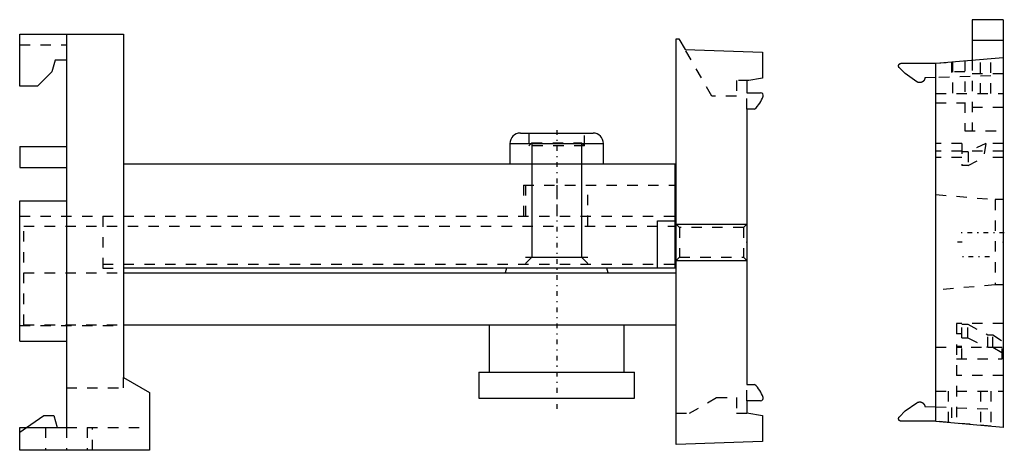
# Model space of a CAD drawing. Extents: x -51.7 to 43.1, y -30.5 to 10.9.
import ezdxf

# ---------------------------------------------------------------- set-up
doc = ezdxf.new("R2010")
doc.units = 0
doc.linetypes.add('CENTER', pattern=[1.5, 0.45, -0.5, 0.05, -0.5])
doc.linetypes.add('DASHED', pattern=[2, 1, -1])
for name, color, linetype in [('AM_0', 7, 'CONTINUOUS'), ('AM_10', 7, 'CONTINUOUS'), ('AM_3', 7, 'DASHED'), ('AM_7', 7, 'CENTER'), ('CONNECTIONPOINTS', 1, 'CONTINUOUS')]:
    doc.layers.add(name, color=color, linetype=linetype)

msp = doc.modelspace()

# ---------------------------------------------------------------- linework, layer by layer
at = {"layer": 'AM_0', "color": 7, "linetype": 'CONTINUOUS'}
for p, q in [((43, 10.9), (40, 10.9)), ((40, 10.9), (40, 7.014)), ((43, 10.9), (43, -28.3)), ((-51.7, 9.5), (-41.7, 9.5)), ((-51.7, 4.5), (-51.7, 9.5)), ((-47.2, 9.5), (-47.2, -28.3)), ((-41.7, 9.5), (-41.7, -23.5)), ((11.5, 9.065), (11.762, 9.065)), ((11.5, -29.935), (11.5, 9.065)), ((11.762, 9.065), (12.357, 8.035)), ((43, 8.9), (40, 8.9)), ((12.357, 8.035), (19.8, 7.775)), ((19.8, 7.775), (19.8, 5.293)), ((-48.3, 7), (-48.595, 5.9)), ((-47.2, 7), (-48.3, 7)), ((33.165, 6.708), (36.5, 6.708)), ((36.5, 6.708), (43, 7.277)), ((36.5, -27.731), (36.5, 6.708)), ((-48.595, 5.9), (-49.995, 4.5)), ((33.55, 5.72), (32.989, 6.281)), ((34.663, 4.94), (33.55, 5.72)), ((19.8, 5.293), (18.3, 5.029)), ((18.3, 5.029), (18.3, 3.865)), ((36.5, 5.335), (35.447, 5.298)), ((-49.995, 4.5), (-51.7, 4.5)), ((18.3, 3.865), (19.632, 3.865)), ((19.056, 2.315), (18.3, 2.315)), ((18.3, 2.315), (18.3, -24.185)), ((-3.5, 0), (3.5, 0)), ((-51.7, -1.3), (-47.2, -1.3)), ((-51.7, -1.3), (-51.7, -3.3)), ((-4.5, -1), (-4.5, -3)), ((-4.5, -1), (4.5, -1)), ((4.5, -3), (4.5, -1)), ((-51.7, -3.3), (-47.2, -3.3)), ((11.4, -3), (-41.7, -3)), ((11.4, -13), (11.4, -3)), ((-51.7, -20), (-51.7, -6.5)), ((-51.7, -6.5), (-47.2, -6.5)), ((9.7, -13), (9.7, -8.45)), ((9.7, -8.45), (11.4, -8.45)), ((11.4, -8.935), (11.5, -8.935)), ((11.4, -13), (-41.7, -13)), ((-4.822, -13), (-4.961, -13.435)), ((4.961, -13.435), (4.822, -13)), ((-41.7, -13.435), (11.5, -13.435)), ((-41.7, -18.435), (11.5, -18.435)), ((-6.5, -18.435), (-6.5, -23)), ((6.5, -23), (6.5, -18.435)), ((-51.7, -20), (-47.2, -20)), ((-41.7, -23.5), (-39.2, -24.943)), ((-7.5, -23), (-7.5, -25.5)), ((-7.5, -23), (7.5, -23)), ((7.5, -25.5), (7.5, -23)), ((18.3, -24.185), (19.056, -24.185)), ((-39.2, -24.943), (-39.2, -30.5)), ((-7.5, -25.5), (7.5, -25.5)), ((19.632, -25.735), (18.3, -25.735)), ((18.3, -25.735), (18.3, -26.9)), ((33.55, -26.72), (34.663, -25.94)), ((35.447, -26.298), (36.5, -26.335)), ((-51.042, -28.3), (-49.386, -27.14)), ((-49.386, -27.14), (-48.411, -27.14)), ((-48.411, -27.14), (-48.1, -28.3)), ((18.3, -26.9), (19.8, -27.164)), ((19.8, -27.164), (19.8, -29.646)), ((32.989, -27.281), (33.55, -26.72)), ((-51.7, -30.5), (-51.7, -28.3)), ((-51.7, -28.3), (-47.2, -28.3)), ((36.5, -27.708), (33.165, -27.708)), ((43, -28.3), (36.5, -27.731)), ((19.8, -29.646), (11.5, -29.935)), ((-39.2, -30.5), (-51.7, -30.5))]:
    msp.add_line(p, q, dxfattribs=at)
for points in [[(32.989, 6.281), (32.987, 6.283), (32.983, 6.287), (32.979, 6.291), (32.977, 6.293), (32.976, 6.295), (32.972, 6.3), (32.969, 6.304), (32.965, 6.308), (32.962, 6.312), (32.959, 6.317), (32.957, 6.319), (32.956, 6.321), (32.953, 6.326), (32.95, 6.331), (32.947, 6.335), (32.945, 6.34), (32.942, 6.345), (32.941, 6.348), (32.94, 6.35), (32.938, 6.355), (32.935, 6.36), (32.934, 6.362), (32.933, 6.365), (32.931, 6.37), (32.93, 6.375), (32.929, 6.378), (32.928, 6.38), (32.926, 6.386), (32.925, 6.391), (32.923, 6.396), (32.922, 6.401), (32.921, 6.407), (32.92, 6.409), (32.92, 6.412), (32.919, 6.417), (32.918, 6.423), (32.917, 6.428), (32.917, 6.434), (32.916, 6.439), (32.916, 6.442), (32.916, 6.444), (32.915, 6.45), (32.915, 6.455), (32.915, 6.461), (32.915, 6.466), (32.916, 6.472), (32.916, 6.474), (32.916, 6.477), (32.917, 6.483), (32.917, 6.488), (32.918, 6.493), (32.919, 6.499), (32.92, 6.504), (32.92, 6.507), (32.921, 6.51), (32.922, 6.515), (32.923, 6.52), (32.925, 6.525), (32.926, 6.531), (32.928, 6.536), (32.929, 6.538), (32.93, 6.541), (32.931, 6.546), (32.933, 6.551), (32.934, 6.554), (32.935, 6.556), (32.938, 6.561), (32.94, 6.566), (32.941, 6.569), (32.942, 6.571), (32.945, 6.576), (32.947, 6.581), (32.95, 6.585), (32.953, 6.59), (32.956, 6.595), (32.957, 6.597), (32.959, 6.599), (32.962, 6.604), (32.965, 6.608), (32.969, 6.612), (32.972, 6.617), (32.976, 6.621), (32.977, 6.623), (32.979, 6.625), (32.983, 6.629), (32.987, 6.633), (32.991, 6.637), (32.994, 6.641), (32.998, 6.644), (33.001, 6.646), (33.003, 6.648), (33.007, 6.651), (33.011, 6.655), (33.015, 6.658), (33.02, 6.661), (33.024, 6.664), (33.026, 6.666), (33.029, 6.667), (33.033, 6.67), (33.038, 6.673), (33.043, 6.676), (33.048, 6.679), (33.052, 6.681), (33.055, 6.682), (33.057, 6.684), (33.062, 6.686), (33.067, 6.688), (33.07, 6.689), (33.072, 6.69), (33.077, 6.692), (33.082, 6.694), (33.085, 6.695), (33.088, 6.696), (33.093, 6.697), (33.098, 6.699), (33.103, 6.7), (33.109, 6.702), (33.114, 6.703), (33.117, 6.703), (33.119, 6.704), (33.125, 6.705), (33.13, 6.706), (33.135, 6.706), (33.141, 6.707), (33.146, 6.707), (33.149, 6.708), (33.152, 6.708), (33.157, 6.708), (33.163, 6.708), (33.165, 6.708)], [(35.447, 5.298), (35.447, 5.293), (35.446, 5.284), (35.444, 5.274), (35.443, 5.27), (35.443, 5.265), (35.441, 5.255), (35.439, 5.246), (35.437, 5.237), (35.435, 5.227), (35.432, 5.218), (35.431, 5.213), (35.43, 5.209), (35.427, 5.199), (35.424, 5.19), (35.421, 5.181), (35.417, 5.172), (35.414, 5.163), (35.412, 5.159), (35.41, 5.154), (35.406, 5.146), (35.402, 5.137), (35.4, 5.132), (35.398, 5.128), (35.394, 5.12), (35.389, 5.111), (35.387, 5.107), (35.385, 5.103), (35.38, 5.094), (35.375, 5.086), (35.37, 5.078), (35.364, 5.07), (35.359, 5.062), (35.356, 5.058), (35.353, 5.054), (35.347, 5.047), (35.341, 5.039), (35.335, 5.031), (35.329, 5.024), (35.323, 5.017), (35.32, 5.013), (35.316, 5.01), (35.31, 5.003), (35.303, 4.996), (35.296, 4.989), (35.289, 4.983), (35.282, 4.976), (35.278, 4.973), (35.275, 4.97), (35.267, 4.964), (35.26, 4.958), (35.252, 4.952), (35.245, 4.946), (35.237, 4.94), (35.233, 4.938), (35.229, 4.935), (35.221, 4.93), (35.213, 4.925), (35.204, 4.92), (35.196, 4.915), (35.188, 4.91), (35.183, 4.908), (35.179, 4.906), (35.171, 4.901), (35.162, 4.897), (35.158, 4.895), (35.153, 4.893), (35.144, 4.889), (35.135, 4.886), (35.131, 4.884), (35.126, 4.882), (35.117, 4.879), (35.108, 4.876), (35.099, 4.873), (35.09, 4.87), (35.081, 4.867), (35.076, 4.866), (35.071, 4.865), (35.062, 4.863), (35.053, 4.861), (35.043, 4.859), (35.034, 4.857), (35.024, 4.856), (35.019, 4.855), (35.015, 4.854), (35.005, 4.853), (34.996, 4.852), (34.986, 4.851), (34.976, 4.851), (34.967, 4.85), (34.962, 4.85), (34.957, 4.85), (34.948, 4.85), (34.938, 4.85), (34.928, 4.85), (34.919, 4.851), (34.909, 4.852), (34.904, 4.852), (34.9, 4.853), (34.89, 4.854), (34.88, 4.855), (34.871, 4.856), (34.861, 4.858), (34.852, 4.86), (34.847, 4.861), (34.843, 4.862), (34.833, 4.864), (34.824, 4.866), (34.819, 4.867), (34.815, 4.869), (34.805, 4.871), (34.796, 4.874), (34.792, 4.876), (34.787, 4.877), (34.778, 4.881), (34.769, 4.884), (34.76, 4.887), (34.751, 4.891), (34.742, 4.895), (34.738, 4.897), (34.734, 4.899), (34.725, 4.903), (34.717, 4.908), (34.708, 4.912), (34.7, 4.917), (34.691, 4.922), (34.687, 4.925), (34.683, 4.927), (34.675, 4.932), (34.667, 4.938), (34.663, 4.94)], [(34.663, -25.94), (34.667, -25.938), (34.675, -25.932), (34.683, -25.927), (34.687, -25.925), (34.691, -25.922), (34.7, -25.917), (34.708, -25.912), (34.717, -25.908), (34.725, -25.903), (34.734, -25.899), (34.738, -25.897), (34.742, -25.895), (34.751, -25.891), (34.76, -25.887), (34.769, -25.884), (34.778, -25.881), (34.787, -25.877), (34.792, -25.876), (34.796, -25.874), (34.805, -25.871), (34.815, -25.869), (34.819, -25.867), (34.824, -25.866), (34.833, -25.864), (34.843, -25.862), (34.847, -25.861), (34.852, -25.86), (34.861, -25.858), (34.871, -25.856), (34.88, -25.855), (34.89, -25.854), (34.9, -25.853), (34.904, -25.852), (34.909, -25.852), (34.919, -25.851), (34.928, -25.85), (34.938, -25.85), (34.948, -25.85), (34.957, -25.85), (34.962, -25.85), (34.967, -25.85), (34.976, -25.851), (34.986, -25.851), (34.996, -25.852), (35.005, -25.853), (35.015, -25.854), (35.019, -25.855), (35.024, -25.856), (35.034, -25.857), (35.043, -25.859), (35.053, -25.861), (35.062, -25.863), (35.071, -25.865), (35.076, -25.866), (35.081, -25.867), (35.09, -25.87), (35.099, -25.873), (35.108, -25.876), (35.117, -25.879), (35.126, -25.882), (35.131, -25.884), (35.135, -25.886), (35.144, -25.889), (35.153, -25.893), (35.158, -25.895), (35.162, -25.897), (35.171, -25.901), (35.179, -25.906), (35.183, -25.908), (35.188, -25.91), (35.196, -25.915), (35.204, -25.92), (35.213, -25.925), (35.221, -25.93), (35.229, -25.935), (35.233, -25.938), (35.237, -25.94), (35.245, -25.946), (35.252, -25.952), (35.26, -25.958), (35.267, -25.964), (35.275, -25.97), (35.278, -25.973), (35.282, -25.976), (35.289, -25.983), (35.296, -25.989), (35.303, -25.996), (35.31, -26.003), (35.316, -26.01), (35.32, -26.013), (35.323, -26.017), (35.329, -26.024), (35.335, -26.031), (35.341, -26.039), (35.347, -26.047), (35.353, -26.054), (35.356, -26.058), (35.359, -26.062), (35.364, -26.07), (35.37, -26.078), (35.375, -26.086), (35.38, -26.094), (35.385, -26.103), (35.387, -26.107), (35.389, -26.111), (35.394, -26.12), (35.398, -26.128), (35.4, -26.132), (35.402, -26.137), (35.406, -26.146), (35.41, -26.154), (35.412, -26.159), (35.414, -26.163), (35.417, -26.172), (35.421, -26.181), (35.424, -26.19), (35.427, -26.199), (35.43, -26.209), (35.431, -26.213), (35.432, -26.218), (35.435, -26.227), (35.437, -26.237), (35.439, -26.246), (35.441, -26.255), (35.443, -26.265), (35.443, -26.27), (35.444, -26.274), (35.446, -26.284), (35.447, -26.293), (35.447, -26.298)], [(33.165, -27.708), (33.163, -27.708), (33.157, -27.708), (33.152, -27.708), (33.149, -27.708), (33.146, -27.707), (33.141, -27.707), (33.135, -27.706), (33.13, -27.706), (33.125, -27.705), (33.119, -27.704), (33.117, -27.703), (33.114, -27.703), (33.109, -27.702), (33.103, -27.7), (33.098, -27.699), (33.093, -27.697), (33.088, -27.696), (33.085, -27.695), (33.082, -27.694), (33.077, -27.692), (33.072, -27.69), (33.07, -27.689), (33.067, -27.688), (33.062, -27.686), (33.057, -27.684), (33.055, -27.682), (33.052, -27.681), (33.048, -27.679), (33.043, -27.676), (33.038, -27.673), (33.033, -27.67), (33.029, -27.667), (33.026, -27.666), (33.024, -27.664), (33.02, -27.661), (33.015, -27.658), (33.011, -27.655), (33.007, -27.651), (33.003, -27.648), (33.001, -27.646), (32.998, -27.644), (32.994, -27.641), (32.991, -27.637), (32.987, -27.633), (32.983, -27.629), (32.979, -27.625), (32.977, -27.623), (32.976, -27.621), (32.972, -27.617), (32.969, -27.612), (32.965, -27.608), (32.962, -27.604), (32.959, -27.599), (32.957, -27.597), (32.956, -27.595), (32.953, -27.59), (32.95, -27.585), (32.947, -27.581), (32.945, -27.576), (32.942, -27.571), (32.941, -27.569), (32.94, -27.566), (32.938, -27.561), (32.935, -27.556), (32.934, -27.554), (32.933, -27.551), (32.931, -27.546), (32.93, -27.541), (32.929, -27.538), (32.928, -27.536), (32.926, -27.531), (32.925, -27.525), (32.923, -27.52), (32.922, -27.515), (32.921, -27.51), (32.92, -27.507), (32.92, -27.504), (32.919, -27.499), (32.918, -27.493), (32.917, -27.488), (32.917, -27.483), (32.916, -27.477), (32.916, -27.474), (32.916, -27.472), (32.915, -27.466), (32.915, -27.461), (32.915, -27.455), (32.915, -27.45), (32.916, -27.444), (32.916, -27.442), (32.916, -27.439), (32.917, -27.434), (32.917, -27.428), (32.918, -27.423), (32.919, -27.417), (32.92, -27.412), (32.92, -27.409), (32.921, -27.407), (32.922, -27.401), (32.923, -27.396), (32.925, -27.391), (32.926, -27.386), (32.928, -27.38), (32.929, -27.378), (32.93, -27.375), (32.931, -27.37), (32.933, -27.365), (32.934, -27.362), (32.935, -27.36), (32.938, -27.355), (32.94, -27.35), (32.941, -27.348), (32.942, -27.345), (32.945, -27.34), (32.947, -27.335), (32.95, -27.331), (32.953, -27.326), (32.956, -27.321), (32.957, -27.319), (32.959, -27.317), (32.962, -27.312), (32.965, -27.308), (32.969, -27.304), (32.972, -27.3), (32.976, -27.295), (32.977, -27.293), (32.979, -27.291), (32.983, -27.287), (32.987, -27.283), (32.989, -27.281)]]:
    msp.add_lwpolyline(points, dxfattribs=at)
for centre, radius, start, end in [((19.632, 3.615), 0.25, 342.47982, 90), ((17.344, 4.337), 2.65, 310.25221, 342.47982), ((-3.5, -1), 1, 90, 180), ((3.5, -1), 1, 0, 90), ((17.344, -26.208), 2.65, 17.52018, 49.74779), ((19.632, -25.485), 0.25, 270, 17.52018)]:
    msp.add_arc(centre, radius, start, end, dxfattribs=at)
at = {"layer": 'AM_10', "color": 7, "linetype": 'CONTINUOUS'}
for p, q in [((-2.386, -0.939), (-2.386, -11.939)), ((2.386, -0.939), (2.386, -11.939)), ((11.5, -8.75), (18.3, -8.75)), ((-3, -12.552), (-2.386, -11.939)), ((-3, -11.939), (3, -11.939)), ((3, -12.552), (2.386, -11.939)), ((11.5, -12.25), (18.3, -12.25))]:
    msp.add_line(p, q, dxfattribs=at)
at = {"layer": 'AM_3', "color": 6, "linetype": 'DASHED'}
for p, q in [((-51.7, 8.5), (-47.2, 8.5)), ((14.938, 3.565), (12.357, 8.035)), ((36.5, 6.708), (38, 6.839)), ((38, 6.839), (38, 5.387)), ((38.1, 6.848), (38.1, 3.8)), ((39.3, 6.953), (39.3, 0.2)), ((40, 7.014), (40, 0.2)), ((40.8, 3.8), (40.8, 7.084)), ((41.8, 3.8), (41.8, 7.172)), ((39.3, 5.9), (38.1, 5.9)), ((43, 5.7), (40, 5.7)), ((18.502, 5.065), (17.3, 5.065)), ((17.3, 5.065), (17.3, 3.565)), ((41.8, 5.52), (36.5, 5.335)), ((18.3, 2.315), (18.3, 3.865)), ((36.5, 3.8), (43, 3.8)), ((17.3, 3.565), (14.938, 3.565)), ((36.5, 2.9), (39.3, 2.9)), ((40, 2.5), (43, 2.5)), ((-2.675, 0), (-2.675, -1.227)), ((2.675, -1.227), (2.675, 0)), ((39.3, 0.2), (43, 0.2)), ((-2.386, -0.939), (-2.675, -1.227)), ((-2.386, -0.939), (2.386, -0.939)), ((2.675, -1.227), (2.386, -0.939)), ((2.675, -1.227), (-2.675, -1.227)), ((39, -1), (36.5, -1)), ((43, -1.724), (36.5, -1.724)), ((39, -1), (39, -3.124)), ((39.6, -1.8), (39, -1.8)), ((41.316, -1), (39.6, -1.8)), ((39.6, -1.8), (39.6, -3.124)), ((41.316, -1), (41.077, -2.34)), ((43, -1), (41.316, -1)), ((39, -2.34), (36.5, -2.34)), ((39.6, -3.124), (41.077, -2.34)), ((43, -2.34), (41.077, -2.34)), ((39.6, -3.124), (39, -3.124)), ((-3.2, -5), (-3.2, -8)), ((-3.2, -5), (11.4, -5)), ((-3, -5), (-3, -8.935)), ((0, -5), (0, -8)), ((3, -8.935), (3, -5)), ((36.5, -5.901), (42.2, -6.4)), ((43, -6.4), (42.2, -6.4)), ((42.2, -6.4), (42.2, -14.6)), ((-51.7, -8), (11.4, -8)), ((-43.7, -8), (-43.7, -13)), ((-51.3, -18.435), (-51.3, -8.935)), ((-51.3, -8.935), (11.4, -8.935)), ((11.825, -9.075), (11.5, -8.75)), ((17.975, -9.075), (11.825, -9.075)), ((11.825, -9.075), (11.825, -11.925)), ((18.3, -8.75), (17.975, -9.075)), ((17.975, -9.075), (17.975, -11.925)), ((11.5, -12.25), (11.825, -11.925)), ((11.825, -11.925), (17.975, -11.925)), ((17.975, -11.925), (18.3, -12.25)), ((-43.7, -12.611), (11.4, -12.611)), ((-43.7, -13), (-41.7, -13)), ((-51.3, -13.435), (-41.7, -13.435)), ((42.2, -14.6), (36.5, -15.099)), ((43, -14.6), (42.2, -14.6)), ((-51.7, -18.5), (-41.7, -18.5)), ((-51.3, -18.435), (-41.7, -18.435)), ((43, -18.313), (38.5, -18.313)), ((38.5, -18.313), (38.5, -27.906)), ((39, -21.7), (39, -18.376)), ((39, -18.376), (39.57, -18.376)), ((39.57, -19.7), (39.57, -18.376)), ((39.57, -18.376), (41.5, -19.398)), ((38.5, -19.276), (39, -19.276)), ((39, -19.7), (39.57, -19.7)), ((39.57, -19.7), (41.5, -20.6)), ((41.5, -20.6), (41.5, -19.398)), ((41.5, -19.398), (42, -19.398)), ((42, -20.6), (42, -19.398)), ((42, -19.398), (42.9, -19.978)), ((36.5, -20.6), (39, -20.6)), ((39, -20.522), (38.5, -20.522)), ((42.9, -20.619), (39, -20.619)), ((41.5, -20.6), (42, -20.6)), ((42, -20.6), (42.9, -21.12)), ((42.9, -21.7), (42.9, -19.978)), ((38.5, -21.7), (42.9, -21.7)), ((-41.7, -24.5), (-41.7, -23.5)), ((43, -23.3), (38.5, -23.3)), ((-47.2, -24.5), (-41.7, -24.5)), ((18.3, -25.735), (18.3, -24.185)), ((12.8, -26.935), (15.398, -25.435)), ((15.398, -25.435), (17.3, -25.435)), ((17.3, -25.435), (17.3, -26.935)), ((36.5, -24.8), (43, -24.8)), ((37.7, -24.8), (37.7, -27.836)), ((40.8, -24.8), (40.8, -28.108)), ((41.8, -24.8), (41.8, -28.195)), ((36.5, -26.335), (41.8, -26.52)), ((38, -26.387), (38, -27.839)), ((11.5, -26.935), (12.8, -26.935)), ((17.3, -26.935), (18.502, -26.935)), ((-51.7, -28.761), (-51.042, -28.3)), ((-49.2, -28.3), (-49.2, -30.5)), ((-47.2, -28.3), (-47.2, -30.5)), ((-47.2, -28.3), (-39.2, -28.3)), ((-45.2, -28.3), (-45.2, -30.5)), ((-44.7, -30.5), (-44.7, -28.3)), ((41.8, -28.172), (36.5, -27.708))]:
    msp.add_line(p, q, dxfattribs=at)
at = {"layer": 'AM_7', "color": 4, "linetype": 'CENTER'}
for p, q in [((0, 0.289), (0, -26.728)), ((43.095, -9.6), (38.805, -9.6)), ((39.025, -10.5), (38.475, -10.5)), ((41.657, -11.9), (38.873, -11.9))]:
    msp.add_line(p, q, dxfattribs=at)
at = {"layer": 'CONNECTIONPOINTS', "color": 1, "linetype": 'CONTINUOUS'}
for p in [(0, 0), (18.3, -10.5), (43, -10.5)]:
    msp.add_point(p, dxfattribs=at)

doc.saveas('drawing.dxf')
